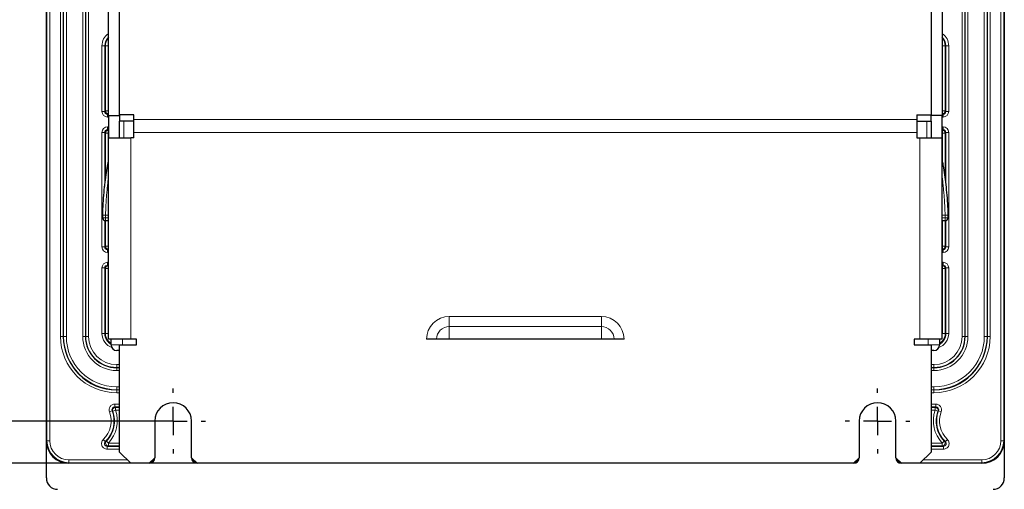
# Paper-space layout 'Blatt3' of a CAD drawing. Header units: millimetres. Extents: x 5 to 418, y 2 to 292.
# Tile 47 of 50: x 320 to 378, y 134 to 162. Entities that reach past the tile are written whole.
import ezdxf

# ---------------------------------------------------------------- set-up
doc = ezdxf.new("R2010")
doc.units = ezdxf.units.MM
doc.layers.add('SLD-0', color=7, linetype='Continuous')
doc.styles.add('SLDTEXTSTYLE0', font='TXT', dxfattribs={"width": 0.605})
doc.dimstyles.new('SLDDIMSTYLE0', dxfattribs={"dimtxt": 4.10931, "dimasz": 3.5, "dimexe": 0, "dimexo": 0.0625, "dimgap": 1.027327, "dimtad": 1, "dimlfac": 3, "dimrnd": 1e-09, "dimzin": 12, "dimdsep": 46, "dimtxsty": 'SLDTEXTSTYLE0', "dimsah": 1, "dimcen": 0.09, "dimadec": 0, "dimazin": 3, "dimtfac": 1, "dimtofl": 0, "dimtmove": 0, "dimatfit": 3, "dimfxl": 1, "dimfrac": 2, "dimtolj": 1, "dimtzin": 12, "dimarcsym": 0})

# ---------------------------------------------------------------- blocks, each defined once
blk = doc.blocks.new('_D_16')
at = {"layer": 'SLD-0', "color": 7}
for p, q in [((326.282, 248.883), (305.339, 248.883)), ((306.339, 248.883), (306.339, 135.549)), ((330.199, 135.549), (305.339, 135.549))]:
    blk.add_line(p, q, dxfattribs=at)
for points in [[(306.339, 248.883), (305.879, 245.383), (306.799, 245.383)], [(306.339, 135.549), (306.799, 139.049), (305.879, 139.049)]]:
    blk.add_solid(points, dxfattribs=at)
at = {"layer": 'SLD-0', "color": 7, "insert": (300.882, 187.512), "char_height": 4.2333, "attachment_point": 1, "rotation": 90, "style": 'SLDTEXTSTYLE0'}
blk.add_mtext('340', dxfattribs=at)
blk = doc.blocks.new('_D_17')
at = {"layer": 'SLD-0', "color": 7}
for p, q in [((330.199, 135.549), (305.339, 135.549)), ((306.339, 135.549), (306.339, 100.716)), ((321.949, 100.716), (305.339, 100.716))]:
    blk.add_line(p, q, dxfattribs=at)
for points in [[(306.339, 135.549), (305.879, 132.049), (306.799, 132.049)], [(306.339, 100.716), (306.799, 104.216), (305.879, 104.216)]]:
    blk.add_solid(points, dxfattribs=at)
at = {"layer": 'SLD-0', "color": 7, "insert": (300.882, 111.077), "char_height": 4.2333, "attachment_point": 1, "rotation": 90, "style": 'SLDTEXTSTYLE0'}
blk.add_mtext('104,5', dxfattribs=at)
blk = doc.blocks.new('_D_19')
at = {"layer": 'SLD-0', "color": 7}
for p, q in [((328.782, 246.383), (313.314, 246.383)), ((314.314, 246.383), (314.314, 138.049)), ((328.782, 138.049), (313.314, 138.049))]:
    blk.add_line(p, q, dxfattribs=at)
for points in [[(314.314, 246.383), (313.854, 242.883), (314.774, 242.883)], [(314.314, 138.049), (314.774, 141.549), (313.854, 141.549)]]:
    blk.add_solid(points, dxfattribs=at)
at = {"layer": 'SLD-0', "color": 7, "insert": (308.857, 187.512), "char_height": 4.2333, "attachment_point": 1, "rotation": 90, "style": 'SLDTEXTSTYLE0'}
blk.add_mtext('325', dxfattribs=at)
blk = doc.blocks.new('SW_CENTERMARKSYMBOL_12')
at = {"layer": 'SLD-0', "color": 0}
for p, q in [((0, 1.667), (0, 1.917)), ((0, 0), (0, 0.833)), ((-1.667, 0), (-1.917, 0)), ((0, 0), (-0.833, 0)), ((0, 0), (0, -0.833)), ((0, 0), (0.833, 0)), ((1.667, 0), (1.917, 0)), ((0, -1.667), (0, -1.917))]:
    blk.add_line(p, q, dxfattribs=at)
blk = doc.blocks.new('SW_CENTERMARKSYMBOL_13')
at = {"layer": 'SLD-0', "color": 0}
for p, q in [((0, 1.667), (0, 1.917)), ((0, 0), (0, 0.833)), ((-1.667, 0), (-1.917, 0)), ((0, 0), (-0.833, 0)), ((0, 0), (0, -0.833)), ((0, 0), (0.833, 0)), ((1.667, 0), (1.917, 0)), ((0, -1.667), (0, -1.917))]:
    blk.add_line(p, q, dxfattribs=at)

psp = doc.layouts.new('Blatt3')

# ---------------------------------------------------------------- linework, layer by layer
at = {"color": 7, "linetype": 'Continuous', "lineweight": 25}
for p, q in [((321.2823, 136.8825), (321.2823, 247.5492)), ((377.949, 247.5492), (377.949, 136.8825)), ((325.6157, 156.1413), (325.6157, 163.9205)), ((373.6157, 163.9205), (373.6157, 156.1413)), ((324.949, 156.1034), (324.949, 162.5492)), ((374.2823, 162.5492), (374.2823, 156.1034)), ((324.949, 156.1034), (324.949, 154.7701)), ((324.949, 156.1034), (325.6157, 156.1034)), ((326.449, 156.1413), (325.6157, 156.1413)), ((325.6157, 156.1413), (325.6157, 155.7589)), ((326.449, 155.8682), (326.449, 156.1413)), ((372.7823, 156.1413), (373.6157, 156.1413)), ((372.7823, 156.1413), (372.7823, 155.8682)), ((373.6157, 155.7589), (373.6157, 156.1413)), ((374.2823, 156.1034), (373.6157, 156.1034)), ((374.2823, 154.7701), (374.2823, 156.1034)), ((326.449, 155.7589), (325.6157, 155.7589)), ((325.6157, 154.7701), (325.6157, 155.7589)), ((326.449, 155.1034), (326.449, 155.8682)), ((372.7823, 155.8682), (372.7823, 155.1034)), ((372.7823, 155.7589), (373.6157, 155.7589)), ((373.6157, 155.7589), (373.6157, 154.7701)), ((326.449, 154.7701), (326.449, 155.1034)), ((372.7823, 155.1034), (372.7823, 154.7701)), ((324.949, 142.8825), (324.949, 154.7701)), ((324.949, 154.7701), (326.2823, 154.7701)), ((326.449, 154.7701), (326.2823, 154.7701)), ((372.7823, 154.7701), (372.949, 154.7701)), ((372.949, 154.7701), (374.2823, 154.7701)), ((374.2823, 142.8825), (374.2823, 154.7701)), ((324.6157, 150.0492), (324.6157, 150.2133)), ((324.949, 149.8825), (324.7823, 149.8825)), ((374.449, 149.8825), (374.2823, 149.8825)), ((374.6157, 150.2133), (374.6157, 150.0492)), ((326.2823, 142.8825), (324.949, 142.8825)), ((325.1157, 142.5492), (325.1157, 142.8825)), ((326.6157, 142.8825), (326.2823, 142.8825)), ((326.6157, 142.5492), (326.6157, 142.8825)), ((355.4594, 142.8825), (343.772, 142.8825)), ((372.949, 142.8825), (372.6157, 142.8825)), ((372.6157, 142.8825), (372.6157, 142.5492)), ((374.2823, 142.8825), (372.949, 142.8825)), ((374.1157, 142.8825), (374.1157, 142.5492)), ((325.6157, 142.2159), (325.449, 142.2159)), ((325.6157, 136.2159), (325.6157, 142.5492)), ((325.6157, 142.5492), (326.6157, 142.5492)), ((372.6157, 142.5492), (373.6157, 142.5492)), ((373.6157, 142.5492), (373.6157, 136.2159)), ((373.7823, 142.2159), (373.6157, 142.2159)), ((327.699, 138.0492), (327.699, 135.8825)), ((329.8657, 135.8825), (329.8657, 138.0492)), ((369.3657, 138.0492), (369.3657, 135.8825)), ((371.5323, 135.8825), (371.5323, 138.0492)), ((321.2823, 134.6825), (321.2823, 136.8825)), ((377.949, 136.8825), (377.949, 134.6825)), ((325.6157, 136.2159), (326.2823, 135.5492)), ((327.3657, 135.5492), (327.699, 135.8825)), ((327.699, 135.8825), (327.699, 135.8825)), ((329.8657, 135.8825), (329.8657, 135.8825)), ((329.8657, 135.8825), (330.199, 135.5492)), ((369.0323, 135.5492), (369.3657, 135.8825)), ((369.3657, 135.8825), (369.3657, 135.8825)), ((371.5323, 135.8825), (371.5323, 135.8825)), ((371.5323, 135.8825), (371.8657, 135.5492)), ((372.949, 135.5492), (373.6157, 136.2159)), ((326.2823, 135.5492), (322.6157, 135.5492)), ((327.3657, 135.5492), (326.2823, 135.5492)), ((327.3657, 135.5492), (327.3657, 135.5492)), ((330.199, 135.5492), (330.199, 135.5492)), ((369.0323, 135.5492), (330.199, 135.5492)), ((369.0324, 135.5492), (369.0323, 135.5492)), ((371.8657, 135.5492), (371.8656, 135.5492)), ((372.949, 135.5492), (371.8657, 135.5492)), ((376.6157, 135.5492), (372.949, 135.5492))]:
    psp.add_line(p, q, dxfattribs=at)
at = {"color": 7, "linetype": 'Continuous', "lineweight": 18}
for p, q in [((321.3202, 136.8825), (321.3202, 247.5492)), ((321.4869, 247.5492), (321.4869, 136.8825)), ((377.7445, 136.8825), (377.7445, 247.5492)), ((377.9111, 247.5492), (377.9111, 136.8825)), ((322.1186, 237.7159), (322.1186, 143.0492)), ((322.2852, 237.7159), (322.2852, 143.0492)), ((322.2998, 237.7159), (322.2998, 143.0492)), ((322.4665, 237.7159), (322.4665, 143.0492)), ((323.4315, 237.7159), (323.4315, 143.0492)), ((323.5982, 237.7159), (323.5982, 143.0492)), ((323.6128, 237.7159), (323.6128, 143.0492)), ((323.7795, 237.7159), (323.7795, 143.0492)), ((375.4519, 143.0492), (375.4519, 237.7159)), ((375.6185, 143.0492), (375.6185, 237.7159)), ((375.6332, 143.0492), (375.6332, 237.7159)), ((375.7998, 143.0492), (375.7998, 237.7159)), ((376.7649, 143.0492), (376.7649, 237.7159)), ((376.9315, 143.0492), (376.9315, 237.7159)), ((376.9462, 143.0492), (376.9462, 237.7159)), ((377.1128, 143.0492), (377.1128, 237.7159)), ((324.572, 156.3388), (324.572, 160.2159)), ((324.7387, 160.2159), (324.572, 160.2159)), ((324.7387, 160.2159), (324.7387, 156.3388)), ((324.7795, 160.2159), (324.7387, 160.2159)), ((324.7795, 156.3796), (324.7795, 160.2159)), ((324.9461, 160.2159), (324.7795, 160.2159)), ((324.949, 160.2696), (324.9461, 160.2159)), ((324.9461, 160.2159), (324.9461, 156.3796)), ((374.2852, 160.2159), (374.2823, 160.2696)), ((374.4519, 160.2159), (374.2852, 160.2159)), ((374.2852, 156.3796), (374.2852, 160.2159)), ((374.4519, 160.2159), (374.4927, 160.2159)), ((374.4519, 160.2159), (374.4519, 156.3796)), ((374.6593, 160.2159), (374.4927, 160.2159)), ((374.4927, 156.3388), (374.4927, 160.2159)), ((374.6593, 160.2159), (374.6593, 156.3388)), ((324.572, 156.3388), (324.7387, 156.3388)), ((324.7387, 156.3388), (324.7795, 156.3796)), ((324.9461, 156.3796), (324.7795, 156.3796)), ((324.9461, 156.213), (324.9053, 156.1722)), ((324.9053, 156.0055), (324.9053, 156.1722)), ((324.9053, 156.1722), (324.949, 156.1722)), ((324.9461, 156.213), (324.9461, 156.3796)), ((324.9461, 156.3796), (324.949, 156.3796)), ((324.949, 156.213), (324.9461, 156.213)), ((374.2823, 156.3796), (374.2852, 156.3796)), ((374.2852, 156.213), (374.2823, 156.213)), ((374.2823, 156.1722), (374.3261, 156.1722)), ((374.2852, 156.3796), (374.2852, 156.213)), ((374.4519, 156.3796), (374.2852, 156.3796)), ((374.3261, 156.1722), (374.2852, 156.213)), ((374.3261, 156.1722), (374.3261, 156.0055)), ((374.4519, 156.3796), (374.4927, 156.3388)), ((374.4927, 156.3388), (374.6593, 156.3388)), ((324.949, 156.0055), (324.9053, 156.0055)), ((325.8612, 154.7701), (325.8612, 155.7589)), ((326.449, 155.8682), (372.7823, 155.8682)), ((373.3701, 155.7589), (373.3701, 154.7701)), ((374.3261, 156.0055), (374.2823, 156.0055)), ((324.572, 148.3388), (324.572, 155.0929)), ((324.7387, 155.0929), (324.572, 155.0929)), ((324.7387, 155.0929), (324.7387, 151.8954)), ((324.7795, 155.0521), (324.7387, 155.0929)), ((324.7795, 152.2368), (324.7795, 155.0521)), ((324.7795, 155.0521), (324.9461, 155.0521)), ((324.9053, 155.4262), (324.949, 155.4262)), ((324.9053, 155.2595), (324.9053, 155.4262)), ((324.949, 155.2595), (324.9053, 155.2595)), ((324.9053, 155.2595), (324.9461, 155.2187)), ((324.9461, 155.2187), (324.949, 155.2187)), ((324.9461, 155.0521), (324.9461, 155.2187)), ((324.9461, 155.0521), (324.9461, 153.3809)), ((324.949, 155.0521), (324.9461, 155.0521)), ((326.449, 155.1034), (372.7823, 155.1034)), ((374.2823, 155.4262), (374.3261, 155.4262)), ((374.3261, 155.2595), (374.2823, 155.2595)), ((374.2823, 155.2187), (374.2852, 155.2187)), ((374.2852, 155.0521), (374.2823, 155.0521)), ((374.2852, 155.2187), (374.3261, 155.2595)), ((374.2852, 155.2187), (374.2852, 155.0521)), ((374.4519, 155.0521), (374.2852, 155.0521)), ((374.2852, 153.3691), (374.2852, 155.0521)), ((374.3261, 155.4262), (374.3261, 155.2595)), ((374.4927, 155.0929), (374.4519, 155.0521)), ((374.4519, 155.0521), (374.4519, 152.2835)), ((374.6593, 155.0929), (374.4927, 155.0929)), ((374.4927, 151.9484), (374.4927, 155.0929)), ((374.6593, 155.0929), (374.6593, 148.3388)), ((326.2823, 154.7701), (326.2823, 142.8825)), ((372.949, 142.8825), (372.949, 154.7701)), ((324.7823, 150.2133), (324.6157, 150.2133)), ((324.7823, 150.0492), (324.6157, 150.0492)), ((324.7824, 150.2159), (324.6158, 150.2209)), ((324.7823, 150.2133), (324.6158, 150.2184)), ((324.7387, 149.8884), (324.7387, 148.3388)), ((324.7795, 148.3796), (324.7795, 149.8825)), ((324.7823, 150.2133), (324.7823, 150.0492)), ((324.7823, 150.0492), (324.7823, 149.8825)), ((324.7823, 150.0492), (324.949, 150.0492)), ((324.949, 150.2159), (324.7824, 150.2159)), ((324.9461, 149.8825), (324.9461, 148.3796)), ((374.2823, 150.2159), (374.4489, 150.2159)), ((374.2823, 150.0492), (374.449, 150.0492)), ((374.2852, 148.3796), (374.2852, 149.8825)), ((374.4489, 150.2159), (374.6155, 150.2209)), ((374.449, 150.2133), (374.6156, 150.2184)), ((374.449, 150.0492), (374.449, 150.2133)), ((374.6157, 150.2133), (374.449, 150.2133)), ((374.449, 149.8825), (374.449, 150.0492)), ((374.6157, 150.0492), (374.449, 150.0492)), ((374.4519, 149.8825), (374.4519, 148.3796)), ((374.4927, 148.3388), (374.4927, 149.8884)), ((324.572, 148.3388), (324.7387, 148.3388)), ((324.7387, 148.3388), (324.7795, 148.3796)), ((324.9461, 148.3796), (324.7795, 148.3796)), ((324.9461, 148.213), (324.9053, 148.1722)), ((324.9053, 148.0055), (324.9053, 148.1722)), ((324.9053, 148.1722), (324.949, 148.1722)), ((324.949, 148.0055), (324.9053, 148.0055)), ((324.9461, 148.213), (324.9461, 148.3796)), ((324.9461, 148.3796), (324.949, 148.3796)), ((324.949, 148.213), (324.9461, 148.213)), ((374.2823, 148.3796), (374.2852, 148.3796)), ((374.2852, 148.213), (374.2823, 148.213)), ((374.2823, 148.1722), (374.3261, 148.1722)), ((374.3261, 148.0055), (374.2823, 148.0055)), ((374.2852, 148.3796), (374.2852, 148.213)), ((374.4519, 148.3796), (374.2852, 148.3796)), ((374.3261, 148.1722), (374.2852, 148.213)), ((374.3261, 148.0055), (374.3261, 148.1722)), ((374.4519, 148.3796), (374.4927, 148.3388)), ((374.6593, 148.3388), (374.4927, 148.3388)), ((324.9053, 147.4262), (324.949, 147.4262)), ((324.9053, 147.4262), (324.9053, 147.2595)), ((374.2823, 147.4262), (374.3261, 147.4262)), ((374.3261, 147.4262), (374.3261, 147.2595)), ((324.572, 143.2159), (324.572, 147.0929)), ((324.572, 147.0929), (324.7387, 147.0929)), ((324.7387, 147.0929), (324.7387, 143.2159)), ((324.7795, 147.0521), (324.7387, 147.0929)), ((324.7795, 143.2159), (324.7795, 147.0521)), ((324.7795, 147.0521), (324.9461, 147.0521)), ((324.949, 147.2595), (324.9053, 147.2595)), ((324.9053, 147.2595), (324.9461, 147.2187)), ((324.9461, 147.2187), (324.949, 147.2187)), ((324.9461, 147.2187), (324.9461, 147.0521)), ((324.9461, 147.0521), (324.9461, 143.2159)), ((324.949, 147.0521), (324.9461, 147.0521)), ((374.3261, 147.2595), (374.2823, 147.2595)), ((374.2823, 147.2187), (374.2852, 147.2187)), ((374.2852, 147.0521), (374.2823, 147.0521)), ((374.2852, 147.2187), (374.3261, 147.2595)), ((374.2852, 147.2187), (374.2852, 147.0521)), ((374.2852, 147.0521), (374.4519, 147.0521)), ((374.2852, 143.2159), (374.2852, 147.0521)), ((374.4927, 147.0929), (374.4519, 147.0521)), ((374.4519, 147.0521), (374.4519, 143.2159)), ((374.6593, 147.0929), (374.4927, 147.0929)), ((374.4927, 143.2159), (374.4927, 147.0929)), ((374.6593, 147.0929), (374.6593, 143.2159)), ((354.1157, 144.2262), (345.1157, 144.2262)), ((345.1157, 143.629), (345.1157, 144.2262)), ((354.1157, 143.629), (354.1157, 144.2262)), ((345.1157, 143.629), (354.1157, 143.629)), ((345.1157, 142.8825), (345.1157, 143.629)), ((354.1157, 142.8825), (354.1157, 143.629)), ((322.2852, 143.0492), (322.1186, 143.0492)), ((322.2998, 143.0492), (322.2852, 143.0492)), ((322.4665, 143.0492), (322.2998, 143.0492)), ((323.5982, 143.0492), (323.4315, 143.0492)), ((323.6128, 143.0492), (323.5982, 143.0492)), ((323.7795, 143.0492), (323.6128, 143.0492)), ((324.7387, 143.2159), (324.572, 143.2159)), ((324.7795, 143.2159), (324.7387, 143.2159)), ((324.7795, 143.2159), (324.9461, 143.2159)), ((324.9461, 143.2159), (324.949, 143.1621)), ((325.7823, 142.8825), (325.7823, 142.5492)), ((373.449, 142.5492), (373.449, 142.8825)), ((374.2823, 143.1621), (374.2852, 143.2159)), ((374.2852, 143.2159), (374.4519, 143.2159)), ((374.4519, 143.2159), (374.4927, 143.2159)), ((374.6593, 143.2159), (374.4927, 143.2159)), ((375.4519, 143.0492), (375.6185, 143.0492)), ((375.6185, 143.0492), (375.6332, 143.0492)), ((375.6332, 143.0492), (375.7998, 143.0492)), ((376.7649, 143.0492), (376.9315, 143.0492)), ((376.9315, 143.0492), (376.9462, 143.0492)), ((376.9462, 143.0492), (377.1128, 143.0492)), ((325.1157, 142.5492), (325.6157, 142.5492)), ((373.6157, 142.5492), (374.1157, 142.5492)), ((325.449, 141.3796), (325.449, 141.213)), ((325.6157, 141.3796), (325.449, 141.3796)), ((325.6157, 141.213), (325.449, 141.213)), ((325.449, 141.213), (325.449, 141.1984)), ((325.6157, 141.1984), (325.449, 141.1984)), ((325.449, 141.1984), (325.449, 141.0317)), ((325.6157, 141.0317), (325.449, 141.0317)), ((373.7823, 141.3796), (373.6157, 141.3796)), ((373.7823, 141.213), (373.6157, 141.213)), ((373.7823, 141.1984), (373.6157, 141.1984)), ((373.7823, 141.0317), (373.6157, 141.0317)), ((373.7823, 141.3796), (373.7823, 141.213)), ((373.7823, 141.213), (373.7823, 141.1984)), ((373.7823, 141.1984), (373.7823, 141.0317)), ((325.449, 140.0667), (325.449, 139.9)), ((325.6157, 140.0667), (325.449, 140.0667)), ((325.449, 139.9), (325.449, 139.8854)), ((325.6157, 139.9), (325.449, 139.9)), ((325.449, 139.8854), (325.449, 139.7187)), ((325.6157, 139.8854), (325.449, 139.8854)), ((373.7823, 140.0667), (373.6157, 140.0667)), ((373.7823, 139.9), (373.6157, 139.9)), ((373.7823, 139.8854), (373.6157, 139.8854)), ((373.7823, 140.0667), (373.7823, 139.9)), ((373.7823, 139.9), (373.7823, 139.8854)), ((373.7823, 139.8854), (373.7823, 139.7187)), ((325.6157, 139.7187), (325.449, 139.7187)), ((373.7823, 139.7187), (373.6157, 139.7187)), ((325.1723, 138.6528), (325.0169, 138.5925)), ((325.3698, 138.6838), (325.2131, 138.6271)), ((325.3276, 139.0463), (325.6157, 139.0463)), ((325.3276, 138.8797), (325.3276, 139.0463)), ((325.6157, 138.8797), (325.3276, 138.8797)), ((325.3698, 138.8505), (325.6157, 138.8505)), ((325.3698, 138.6838), (325.3698, 138.8505)), ((325.6157, 138.6838), (325.3698, 138.6838)), ((373.6157, 139.0463), (373.9037, 139.0463)), ((373.9037, 138.8797), (373.6157, 138.8797)), ((373.6157, 138.8505), (373.8616, 138.8505)), ((373.8616, 138.6838), (373.6157, 138.6838)), ((373.8616, 138.8505), (373.8616, 138.6838)), ((373.8616, 138.6838), (374.0183, 138.6271)), ((373.9037, 138.8797), (373.9037, 139.0463)), ((374.0591, 138.6528), (374.2144, 138.5925)), ((321.3202, 136.8825), (321.2823, 136.8825)), ((321.3202, 136.8825), (321.4869, 136.8825)), ((324.7662, 136.8394), (324.6514, 136.9602)), ((374.4651, 136.8394), (374.5799, 136.9602)), ((377.9111, 136.8825), (377.7445, 136.8825)), ((377.9111, 136.8825), (377.949, 136.8825)), ((324.9522, 136.7479), (324.8328, 136.8641)), ((324.8811, 136.552), (324.8811, 136.3854)), ((324.8811, 136.552), (325.6157, 136.552)), ((325.6157, 136.3854), (324.8811, 136.3854)), ((324.9522, 136.5812), (324.9522, 136.7479)), ((324.9522, 136.7479), (325.6157, 136.7479)), ((325.6157, 136.5812), (324.9522, 136.5812)), ((373.6157, 136.7479), (374.2792, 136.7479)), ((374.2792, 136.5812), (373.6157, 136.5812)), ((373.6157, 136.552), (374.3503, 136.552)), ((374.3503, 136.3854), (373.6157, 136.3854)), ((374.2792, 136.7479), (374.3986, 136.8641)), ((374.2792, 136.7479), (374.2792, 136.5812)), ((374.3503, 136.552), (374.3503, 136.3854)), ((322.6157, 135.5871), (322.6157, 135.7537)), ((322.6157, 135.7537), (326.0778, 135.7537)), ((327.699, 135.8825), (327.699, 135.8825)), ((329.8657, 135.8825), (329.8657, 135.8825)), ((369.3656, 135.8825), (369.3657, 135.8825)), ((371.5323, 135.8825), (371.5324, 135.8825)), ((373.1535, 135.7537), (376.6157, 135.7537)), ((376.6157, 135.5871), (376.6157, 135.7537)), ((326.2445, 135.5871), (322.6157, 135.5871)), ((322.6157, 135.5871), (322.6157, 135.5492)), ((327.3657, 135.5492), (327.3657, 135.5492)), ((330.199, 135.5492), (330.199, 135.5492)), ((369.0324, 135.5492), (369.0324, 135.5492)), ((371.8656, 135.5492), (371.8656, 135.5492)), ((376.6157, 135.5871), (372.9869, 135.5871)), ((376.6157, 135.5871), (376.6157, 135.5492))]:
    psp.add_line(p, q, dxfattribs=at)
at = {"color": 7, "linetype": 'Continuous', "lineweight": 25, "flags": 128}
for points in [[(324.6158, 150.2184), (324.6158, 150.2187), (324.6158, 150.219), (324.6158, 150.2193), (324.6158, 150.2197), (324.6158, 150.22), (324.6158, 150.2203), (324.6158, 150.2206), (324.6158, 150.2209)], [(374.6155, 150.2209), (374.6155, 150.2206), (374.6155, 150.2203), (374.6156, 150.22), (374.6156, 150.2197), (374.6156, 150.2193), (374.6156, 150.219), (374.6156, 150.2187), (374.6156, 150.2184)]]:
    psp.add_lwpolyline(points, dxfattribs=at)
at = {"color": 7, "linetype": 'Continuous', "lineweight": 18, "flags": 128}
for points in [[(324.7824, 150.2159), (324.7824, 150.2155), (324.7824, 150.2152), (324.7824, 150.2149), (324.7824, 150.2146), (324.7824, 150.2143), (324.7824, 150.214), (324.7824, 150.2136), (324.7823, 150.2133)], [(374.449, 150.2133), (374.449, 150.2136), (374.449, 150.214), (374.449, 150.2143), (374.449, 150.2146), (374.449, 150.2149), (374.449, 150.2152), (374.4489, 150.2155), (374.4489, 150.2159)], [(325.0725, 142.8825), (325.0934, 142.8603), (325.1157, 142.8393)], [(374.1157, 142.8393), (374.1379, 142.8603), (374.1589, 142.8825)]]:
    psp.add_lwpolyline(points, dxfattribs=at)
at = {"color": 7, "linetype": 'Continuous', "lineweight": 18}
for centre, radius, start, end in [((325.449, 160.2159), 0.877, 124.759137, 180), ((373.7823, 160.2159), 0.877, 0, 55.240863), ((325.449, 160.2159), 0.6695, 138.313769, 180), ((373.7823, 160.2159), 0.6695, 0, 41.686231), ((324.9462, 156.3797), 0.1667, 180.020437, 269.979563), ((374.2852, 156.3797), 0.1667, 270.020437, 359.979563), ((324.9462, 155.052), 0.1667, 90.020437, 179.979563), ((374.2852, 155.052), 0.1667, 0.020437, 89.979563), ((324.9462, 148.3797), 0.1667, 180.020437, 269.979563), ((374.2852, 148.3797), 0.1667, 270.020437, 359.979563), ((324.9462, 147.052), 0.1667, 90.020437, 179.979563), ((374.2852, 147.052), 0.1667, 0.020437, 89.979563), ((345.1157, 142.8825), 1.3437, 90, 180), ((354.1157, 142.8825), 1.3437, 0, 90), ((345.1157, 142.8825), 0.7465, 90, 180), ((354.1157, 142.8825), 0.7465, 0, 90), ((325.449, 143.0492), 3.3304, 180, 270), ((325.449, 143.0492), 3.1492, 180, 270), ((325.449, 143.0492), 2.9825, 180, 270), ((325.449, 143.0492), 2.0175, 180, 270), ((325.449, 143.0492), 1.8362, 180, 270), ((325.449, 143.0492), 1.6696, 180, 270), ((325.449, 143.2159), 0.877, 180, 250.529146), ((325.449, 143.2159), 0.6695, 180, 240.141127), ((373.7823, 143.0492), 3.3304, 270, 0), ((373.7823, 143.0492), 1.6696, 270, 0), ((373.7823, 143.0492), 1.8362, 270, 0), ((373.7823, 143.0492), 3.1492, 270, 0), ((373.7823, 143.0492), 2.9825, 270, 0), ((373.7823, 143.0492), 2.0175, 270, 0), ((373.7823, 143.2159), 0.877, 289.470854, 0), ((373.7823, 143.2159), 0.6695, 299.858873, 0), ((323.6157, 138.0492), 1.6695, 313.563776, 21.194336), ((323.6157, 138.0492), 1.6987, 315.763857, 19.890528), ((323.6157, 138.0492), 1.8654, 315.763857, 19.890528), ((325.3699, 138.6838), 0.1667, 90.032453, 199.858076), ((375.6157, 138.0492), 1.8654, 160.109472, 224.236143), ((373.8615, 138.6838), 0.1667, 340.141924, 89.967547), ((375.6157, 138.0492), 1.6695, 158.805664, 226.436224), ((323.6157, 138.0492), 1.5029, 313.563776, 21.194336), ((375.6157, 138.0492), 1.5029, 158.805664, 226.436224), ((322.6157, 136.8825), 1.2955, 180, 270), ((322.6157, 136.8825), 1.1288, 180, 270), ((376.6157, 136.8825), 1.1288, 270, 0), ((376.6157, 136.8825), 1.2955, 270, 0), ((324.9523, 136.748), 0.1667, 135.831745, 269.932112), ((374.279, 136.748), 0.1667, 270.067888, 44.168255), ((327.3278, 135.9204), 0.3333, 285.201205, 344.798795), ((330.2369, 135.9204), 0.3333, 195.201205, 254.798795), ((368.9945, 135.9204), 0.3333, 285.201205, 344.798795), ((371.9035, 135.9204), 0.3333, 195.201205, 254.798795)]:
    psp.add_arc(centre, radius, start, end, dxfattribs=at)
at = {"color": 7, "linetype": 'Continuous', "lineweight": 25}
for centre, radius, start, end in [((325.449, 160.2159), 0.7104, 134.738593, 180), ((373.7823, 160.2159), 0.7104, 0, 45.261407), ((324.7823, 150.2133), 0.1667, 178.261999, 180), ((324.7823, 150.0492), 0.1667, 180, 270), ((374.449, 150.0492), 0.1667, 270, 0), ((374.449, 150.2133), 0.1667, 0, 1.738001), ((325.449, 143.0492), 3.1638, 180, 270), ((325.449, 143.0492), 1.8508, 180, 270), ((325.449, 143.2159), 0.7104, 180, 242.014449), ((373.7823, 143.0492), 3.1638, 270, 0), ((373.7823, 143.0492), 1.8508, 270, 0), ((373.7823, 143.2159), 0.7104, 297.985551, 0), ((325.449, 142.5492), 0.3333, 180, 270), ((373.7823, 142.5492), 0.3333, 270, 0), ((328.7823, 138.0492), 1.0833, 0, 180), ((370.449, 138.0492), 1.0833, 0, 180), ((375.6157, 138.0492), 1.6987, 160.109472, 224.236143), ((322.6157, 136.8825), 1.3333, 180, 270), ((376.6157, 136.8825), 1.3333, 270, 0), ((321.949, 134.6825), 0.6667, 180, 270), ((377.2823, 134.6825), 0.6667, 270, 0)]:
    psp.add_arc(centre, radius, start, end, dxfattribs=at)
at = {"color": 7, "linetype": 'Continuous', "lineweight": 18}
for centre, major_axis, ratio, start_param, end_param in [((324.9054, 156.3389), (0.2358, 0.2358), 0.9996955, 2.3563468, 3.9268385), ((324.9054, 156.3389), (0.118, 0.118), 0.999087, 2.3563468, 3.9268385), ((374.326, 156.3389), (-0.2358, 0.2358), 0.9996955, 2.3563468, 3.9268385), ((374.326, 156.3389), (0.118, -0.118), 0.999087, 5.4979394, 7.0684312), ((324.9054, 155.0928), (0.2358, -0.2358), 0.9996955, 2.3563468, 3.9268385), ((324.9054, 155.0928), (0.118, -0.118), 0.999087, 2.3563468, 3.9268385), ((374.326, 155.0928), (-0.2358, -0.2358), 0.9996955, 2.3563468, 3.9268385), ((374.326, 155.0928), (0.118, 0.118), 0.999087, 5.4979394, 7.0684312), ((324.9054, 148.3389), (0.2358, 0.2358), 0.9996955, 2.3563468, 3.9268385), ((324.9054, 148.3389), (0.118, 0.118), 0.999087, 2.3563468, 3.9268385), ((374.326, 148.3389), (-0.2358, 0.2358), 0.9996955, 2.3563468, 3.9268385), ((374.326, 148.3389), (0.118, -0.118), 0.999087, 5.4979394, 7.0684312), ((324.9054, 147.0928), (0.2358, -0.2358), 0.9996955, 2.3563468, 3.9268385), ((374.326, 147.0928), (-0.2358, -0.2358), 0.9996955, 2.3563468, 3.9268385), ((324.9054, 147.0928), (0.118, -0.118), 0.999087, 2.3563468, 3.9268385), ((374.326, 147.0928), (0.118, 0.118), 0.999087, 5.4979394, 7.0684312)]:
    psp.add_ellipse(centre, major_axis=major_axis, ratio=ratio, start_param=start_param, end_param=end_param, dxfattribs=at)
at = {"color": 7, "linetype": 'Continuous', "lineweight": 25}
for centre, major_axis in [((327.3656, 135.8826), (0.2358, -0.2358)), ((330.1991, 135.8826), (-0.2358, -0.2358)), ((369.0323, 135.8826), (0.2358, -0.2358)), ((371.8657, 135.8826), (-0.2358, -0.2358))]:
    psp.add_ellipse(centre, major_axis=major_axis, ratio=0.9996955, start_param=5.4979394, end_param=7.0684312, dxfattribs=at)
for points, knots in [([(324.6158, 150.2209), (324.6248, 150.4461), (324.6428, 150.8965), (324.7114, 151.769), (324.8101, 152.5642), (324.9027, 153.1452), (324.9381, 153.3377), (324.949, 153.3968)], [0, 0, 0, 0, 0.1836973, 0.3674052, 0.7327785, 0.9179486, 1, 1, 1, 1]), ([(374.2823, 153.3848), (374.2987, 153.2998), (374.3382, 153.0937), (374.4127, 152.6049), (374.4877, 152.0286), (374.5513, 151.3885), (374.5948, 150.7785), (374.6094, 150.3853), (374.6155, 150.2209)], [0, 0, 0, 0, 0.1290565, 0.3128668, 0.4966763, 0.6818806, 0.867072, 1, 1, 1, 1])]:
    psp.add_open_spline(points, degree=3, knots=knots, dxfattribs=at)
at = {"color": 7, "linetype": 'Continuous', "lineweight": 18}
for points, knots in [([(324.949, 152.3945), (324.9421, 152.3389), (324.9228, 152.1849), (324.8936, 151.9146), (324.8625, 151.5907), (324.8354, 151.2573), (324.8128, 150.918), (324.7943, 150.5698), (324.7864, 150.3344), (324.7824, 150.2159)], [0, 0, 0, 0, 0.0857845, 0.2380309, 0.3924429, 0.5421695, 0.6929429, 0.8453494, 1, 1, 1, 1]), ([(374.4489, 150.2159), (374.4429, 150.3857), (374.4328, 150.6719), (374.4091, 151.0696), (374.3841, 151.4114), (374.3544, 151.7491), (374.3208, 152.0723), (374.2964, 152.289), (374.2831, 152.3911), (374.2823, 152.3973)], [0, 0, 0, 0, 0.22131541, 0.37287359, 0.52552718, 0.68161627, 0.83888228, 0.99021957, 1, 1, 1, 1]), ([(325.3276, 139.0463), (325.2733, 139.0463), (325.2196, 139.0328), (325.1245, 138.9827), (325.083, 138.9457), (325.022, 138.8565), (325.0027, 138.8046), (324.9935, 138.7247), (324.9936, 138.6972), (325.0005, 138.6439), (325.0071, 138.6179), (325.0169, 138.5925)], [0, 0, 0, 0, 0.25, 0.25, 0.5, 0.5, 0.75, 0.75, 0.875, 0.875, 1, 1, 1, 1]), ([(325.1723, 138.6528), (325.1526, 138.7035), (325.1595, 138.7625), (325.2205, 138.8517), (325.2732, 138.8797), (325.3276, 138.8797)], [0, 0, 0, 0, 0.5, 0.5, 1, 1, 1, 1]), ([(325.2131, 138.6271), (325.2104, 138.6288), (325.2077, 138.6305), (325.205, 138.6323), (325.1942, 138.6391), (325.1833, 138.6459), (325.1723, 138.6528)], [0, 0, 0, 0, 0.001, 0.001, 0.001, 0.0050195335, 0.0050195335, 0.0050195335, 0.0050195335]), ([(325.3276, 138.8797), (325.3354, 138.8743), (325.3432, 138.869), (325.3509, 138.8636), (325.3572, 138.8593), (325.3635, 138.8549), (325.3698, 138.8505)], [0, 0, 0, 0, 0.0027546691, 0.0027546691, 0.0027546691, 0.0050198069, 0.0050198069, 0.0050198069, 0.0050198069]), ([(373.8616, 138.8505), (373.8693, 138.8559), (373.8771, 138.8613), (373.8849, 138.8667), (373.8912, 138.8711), (373.8974, 138.8754), (373.9037, 138.8797)], [0, 0, 0, 0, 0.0027984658, 0.0027984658, 0.0027984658, 0.0050198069, 0.0050198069, 0.0050198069, 0.0050198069]), ([(374.2144, 138.5925), (374.2341, 138.6432), (374.241, 138.6982), (374.2286, 138.8049), (374.2091, 138.857), (374.148, 138.9461), (374.1066, 138.9829), (374.0354, 139.0204), (374.0097, 139.0301), (373.9575, 139.043), (373.9309, 139.0463), (373.9037, 139.0463)], [0, 0, 0, 0, 0.25, 0.25, 0.5, 0.5, 0.75, 0.75, 0.875, 0.875, 1, 1, 1, 1]), ([(373.9037, 138.8797), (373.9581, 138.8797), (374.0106, 138.8519), (374.0718, 138.7627), (374.0788, 138.7035), (374.0591, 138.6528)], [0, 0, 0, 0, 0.5, 0.5, 1, 1, 1, 1]), ([(374.0591, 138.6528), (374.0563, 138.6511), (374.0536, 138.6494), (374.0509, 138.6477), (374.0399, 138.6408), (374.0291, 138.634), (374.0183, 138.6271)], [0, 0, 0, 0, 0.001, 0.001, 0.001, 0.0050195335, 0.0050195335, 0.0050195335, 0.0050195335]), ([(324.6514, 136.9602), (324.603, 136.9142), (324.5695, 136.8543), (324.5413, 136.7254), (324.547, 136.656), (324.5959, 136.5338), (324.6395, 136.4796), (324.749, 136.4056), (324.8143, 136.3854), (324.8811, 136.3854)], [0, 0, 0, 0, 0.25, 0.25, 0.5, 0.5, 0.75, 0.75, 1, 1, 1, 1]), ([(374.3503, 136.3854), (374.417, 136.3854), (374.4825, 136.4057), (374.5918, 136.4796), (374.6355, 136.5339), (374.6843, 136.6561), (374.6901, 136.7254), (374.6617, 136.8545), (374.6283, 136.9142), (374.5799, 136.9602)], [0, 0, 0, 0, 0.25, 0.25, 0.5, 0.5, 0.75, 0.75, 1, 1, 1, 1]), ([(324.8811, 136.552), (324.8477, 136.552), (324.815, 136.5621), (324.7601, 136.5991), (324.7383, 136.6262), (324.7138, 136.6874), (324.711, 136.7221), (324.7253, 136.7866), (324.742, 136.8164), (324.7662, 136.8394)], [0, 0, 0, 0, 0.25, 0.25, 0.5, 0.5, 0.75, 0.75, 1, 1, 1, 1]), ([(324.7662, 136.8394), (324.7772, 136.8434), (324.7881, 136.8474), (324.7988, 136.8513), (324.8102, 136.8556), (324.8216, 136.8599), (324.8328, 136.8641)], [0, 0, 0, 0, 0.0024239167, 0.0024239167, 0.0024239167, 0.0050219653, 0.0050219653, 0.0050219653, 0.0050219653]), ([(324.9522, 136.5812), (324.9402, 136.5762), (324.9281, 136.5712), (324.9159, 136.5661), (324.9044, 136.5614), (324.8928, 136.5567), (324.8811, 136.552)], [0, 0, 0, 0, 0.0025984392, 0.0025984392, 0.0025984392, 0.0050227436, 0.0050227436, 0.0050227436, 0.0050227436]), ([(374.3503, 136.552), (374.3385, 136.5567), (374.3269, 136.5614), (374.3155, 136.5661), (374.3032, 136.5712), (374.2911, 136.5762), (374.2792, 136.5812)], [0, 0, 0, 0, 0.0024243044, 0.0024243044, 0.0024243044, 0.0050227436, 0.0050227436, 0.0050227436, 0.0050227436]), ([(374.4651, 136.8394), (374.4893, 136.8164), (374.5061, 136.7866), (374.5204, 136.722), (374.5175, 136.6873), (374.493, 136.6261), (374.4711, 136.599), (374.4164, 136.5621), (374.3837, 136.552), (374.3503, 136.552)], [0, 0, 0, 0, 0.25, 0.25, 0.5, 0.5, 0.75, 0.75, 1, 1, 1, 1]), ([(374.3986, 136.8641), (374.4098, 136.8599), (374.4211, 136.8556), (374.4326, 136.8513), (374.4433, 136.8474), (374.4541, 136.8434), (374.4651, 136.8394)], [0, 0, 0, 0, 0.0025980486, 0.0025980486, 0.0025980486, 0.0050219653, 0.0050219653, 0.0050219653, 0.0050219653])]:
    psp.add_open_spline(points, degree=3, knots=knots, dxfattribs=at)

# ---------------------------------------------------------------- block references
at = {"layer": 'SLD-0', "color": 7}
for name, p in [('SW_CENTERMARKSYMBOL_13', (328.7823, 138.0492)), ('SW_CENTERMARKSYMBOL_12', (370.449, 138.0492))]:
    psp.add_blockref(name, p, dxfattribs=at)

# ---------------------------------------------------------------- dimensions: what is measured, and where the dimension line sits
for base, p1, p2, picture, middle in [((306.3389, 135.5492), (326.2823, 248.8825), (330.199, 135.5492), '_D_16', (306.3389, 192.2159)), ((314.3138, 138.0492), (328.7823, 246.3825), (328.7823, 138.0492), '_D_19', (314.3138, 192.2159)), ((306.3389, 100.7159), (330.199, 135.5492), (321.949, 100.7159), '_D_17', (306.3389, 118.1325))]:
    dim = psp.add_linear_dim(base=base, p1=p1, p2=p2, angle=90, dimstyle='SLDDIMSTYLE0', dxfattribs=at)
    dim.commit()
    dim.dimension.update_dxf_attribs({"geometry": picture, "text_midpoint": middle, "dimtype": 160})

doc.saveas('drawing.dxf')
